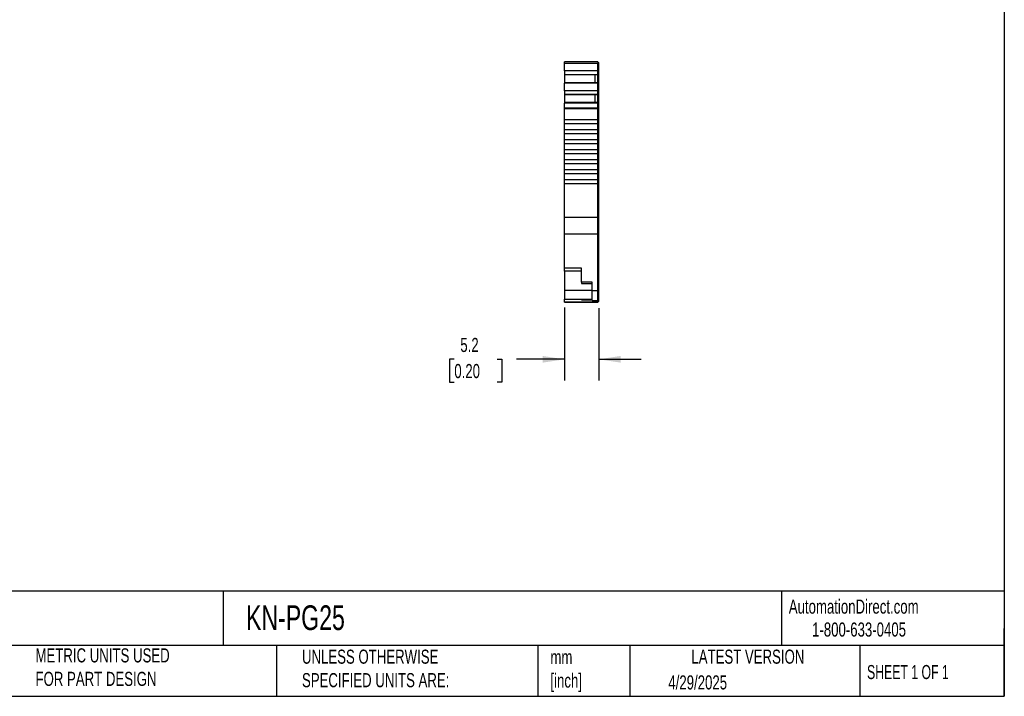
# Model space of a CAD drawing. Header units: millimetres. Extents: x 6 to 273, y 6 to 210.
# Tile 3 of 5: x 125 to 273, y 6 to 108. Entities that reach past the tile are written whole.
import ezdxf

# ---------------------------------------------------------------- set-up
doc = ezdxf.new("R2010")
doc.units = ezdxf.units.MM
doc.linetypes.add('SLD-Solid', pattern=[0])
doc.layers.add('DIMENSIONS', color=140, linetype='SLD-Solid', lineweight=25)
doc.layers.add('TEXT', color=140, linetype='SLD-Solid', lineweight=25)
doc.styles.add('SLDTEXTSTYLE0', font='TXT', dxfattribs={"width": 0.7})
doc.styles.add('SLDTEXTSTYLE1', font='TXT', dxfattribs={"width": 0.65})
doc.dimstyles.new('SLDDIMSTYLE1', dxfattribs={"dimtxt": 2.158008, "dimasz": 3.302, "dimexe": 0, "dimexo": 0.0625, "dimgap": 0.539502, "dimtad": 0, "dimtih": 1, "dimtoh": 1, "dimrnd": 1e-09, "dimzin": 12, "dimdsep": 46, "dimtxsty": 'SLDTEXTSTYLE0', "dimsah": 1, "dimcen": 0.09, "dimadec": 0, "dimazin": 3, "dimtfac": 1, "dimtmove": 0, "dimatfit": 0, "dimfxl": 0, "dimfrac": 2, "dimtolj": 1, "dimtzin": 12, "dimarcsym": 0})

# ---------------------------------------------------------------- blocks, each defined once
blk = doc.blocks.new('_D_3')
at = {"layer": 'DIMENSIONS'}
for p, q in [((207.02, 64.72), (207.02, 53.78)), ((212.17, 64.62), (212.17, 53.78)), ((190.48, 56.95), (189.76, 56.95)), ((189.76, 56.95), (189.76, 53.52)), ((196.89, 56.95), (197.62, 56.95)), ((197.62, 56.95), (197.62, 53.52)), ((207.02, 56.95), (199.82, 56.95)), ((212.17, 56.95), (218.52, 56.95)), ((189.76, 53.52), (190.48, 53.52)), ((197.62, 53.52), (196.89, 53.52))]:
    blk.add_line(p, q, dxfattribs=at)
for points in [[(207.02, 56.95), (203.72, 57.46), (203.72, 56.45)], [(212.17, 56.95), (215.47, 56.45), (215.47, 57.46)]]:
    blk.add_solid(points, dxfattribs=at)
at = {"layer": 'DIMENSIONS', "char_height": 2.117, "attachment_point": 1, "style": 'SLDTEXTSTYLE0'}
for s, insert in [('5.2', (191.38, 60.17)), ('0.20', (190.48, 56.25))]:
    blk.add_mtext(s, dxfattribs=dict(at, insert=insert))

msp = doc.modelspace()

# ---------------------------------------------------------------- linework, layer by layer
for p, q in [((212.019, 101.598), (207.019, 101.598)), ((207.019, 101.376), (207.019, 101.598)), ((212.019, 101.376), (207.019, 101.376)), ((207.019, 100.25), (207.019, 101.376)), ((212.019, 101.598), (212.019, 101.376)), ((212.019, 101.498), (212.169, 101.498)), ((212.019, 101.498), (212.169, 101.498)), ((212.019, 101.498), (212.169, 101.498)), ((212.019, 100.25), (212.019, 101.376)), ((212.019, 101.35), (212.169, 101.35)), ((212.169, 101.35), (212.169, 101.498)), ((212.169, 100.293), (212.169, 101.35)), ((212.019, 100.25), (207.019, 100.25)), ((207.019, 100.25), (207.019, 99.691)), ((212.019, 99.691), (207.019, 99.691)), ((207.019, 99.691), (207.019, 99.676)), ((207.019, 99.676), (207.019, 98.484)), ((211.569, 99.676), (207.019, 99.676)), ((212.019, 99.676), (211.569, 99.676)), ((211.569, 99.676), (211.569, 98.484)), ((212.019, 100.293), (212.169, 100.293)), ((212.019, 99.691), (212.019, 100.25)), ((212.019, 99.784), (212.169, 99.784)), ((212.019, 99.746), (212.169, 99.746)), ((212.019, 99.676), (212.019, 99.691)), ((212.019, 98.484), (212.019, 99.676)), ((212.169, 99.784), (212.169, 100.293)), ((212.169, 99.746), (212.169, 99.784)), ((212.169, 98.384), (212.169, 99.746)), ((212.019, 98.484), (207.019, 98.484)), ((207.019, 98.484), (207.019, 98.415)), ((212.019, 98.415), (207.019, 98.415)), ((207.019, 97.257), (207.019, 98.415)), ((212.019, 98.415), (212.019, 98.484)), ((212.019, 97.257), (212.019, 98.415)), ((212.019, 98.384), (212.169, 98.384)), ((212.019, 98.32), (212.169, 98.32)), ((212.169, 98.32), (212.169, 98.384)), ((212.169, 97.3), (212.169, 98.32)), ((212.019, 97.257), (207.019, 97.257)), ((207.019, 97.257), (207.019, 96.697)), ((212.019, 96.697), (207.019, 96.697)), ((207.019, 96.697), (207.019, 96.682)), ((207.019, 96.682), (207.019, 95.491)), ((211.569, 96.682), (207.019, 96.682)), ((212.019, 96.682), (211.569, 96.682)), ((211.569, 96.682), (211.569, 95.491)), ((212.019, 97.3), (212.169, 97.3)), ((212.019, 96.697), (212.019, 97.257)), ((212.019, 96.79), (212.169, 96.79)), ((212.019, 96.753), (212.169, 96.753)), ((212.019, 96.682), (212.019, 96.697)), ((212.019, 95.491), (212.019, 96.682)), ((212.169, 96.79), (212.169, 97.3)), ((212.169, 96.753), (212.169, 96.79)), ((212.169, 95.39), (212.169, 96.753)), ((212.019, 95.491), (207.019, 95.491)), ((207.019, 95.491), (207.019, 95.421)), ((212.019, 95.421), (207.019, 95.421)), ((207.019, 94.654), (207.019, 95.421)), ((212.019, 94.654), (207.019, 94.654)), ((207.019, 94.577), (207.019, 94.654)), ((212.019, 95.421), (212.019, 95.491)), ((212.019, 94.654), (212.019, 95.421)), ((212.019, 95.39), (212.169, 95.39)), ((212.019, 95.326), (212.169, 95.326)), ((212.019, 94.577), (212.019, 94.654)), ((212.019, 94.628), (212.169, 94.628)), ((212.169, 95.326), (212.169, 95.39)), ((212.169, 94.628), (212.169, 95.326)), ((212.169, 94.577), (212.169, 94.628)), ((212.019, 94.577), (207.019, 94.577)), ((207.019, 92.898), (207.019, 94.577)), ((212.019, 92.898), (212.019, 94.577)), ((212.019, 94.577), (212.169, 94.577)), ((212.169, 78.238), (212.169, 94.577)), ((212.019, 92.898), (207.019, 92.898)), ((207.019, 92.298), (207.019, 92.898)), ((212.019, 92.298), (207.019, 92.298)), ((207.019, 91.398), (207.019, 92.298)), ((212.019, 92.298), (212.019, 92.898)), ((212.019, 91.398), (212.019, 92.298)), ((212.019, 91.398), (207.019, 91.398)), ((207.019, 90.798), (207.019, 91.398)), ((212.019, 90.798), (207.019, 90.798)), ((207.019, 89.898), (207.019, 90.798)), ((212.019, 90.798), (212.019, 91.398)), ((212.019, 89.898), (212.019, 90.798)), ((212.019, 89.898), (207.019, 89.898)), ((207.019, 89.298), (207.019, 89.898)), ((212.019, 89.298), (207.019, 89.298)), ((207.019, 88.398), (207.019, 89.298)), ((212.019, 89.298), (212.019, 89.898)), ((212.019, 88.398), (212.019, 89.298)), ((212.019, 88.398), (207.019, 88.398)), ((207.019, 87.798), (207.019, 88.398)), ((212.019, 87.798), (207.019, 87.798)), ((207.019, 86.898), (207.019, 87.798)), ((212.019, 87.798), (212.019, 88.398)), ((212.019, 86.898), (212.019, 87.798)), ((212.019, 86.898), (207.019, 86.898)), ((207.019, 86.298), (207.019, 86.898)), ((212.019, 86.298), (207.019, 86.298)), ((207.019, 85.398), (207.019, 86.298)), ((212.019, 86.298), (212.019, 86.898)), ((212.019, 85.398), (212.019, 86.298)), ((207.019, 84.798), (207.019, 85.398)), ((212.019, 85.398), (207.019, 85.398)), ((212.019, 84.798), (207.019, 84.798)), ((207.019, 83.898), (207.019, 84.798)), ((212.019, 84.798), (212.019, 85.398)), ((212.019, 83.898), (212.019, 84.798)), ((212.019, 83.898), (207.019, 83.898)), ((207.019, 83.298), (207.019, 83.898)), ((212.019, 83.298), (207.019, 83.298)), ((207.019, 78.238), (207.019, 83.298)), ((212.019, 83.298), (212.019, 83.898)), ((212.019, 78.238), (212.019, 83.298)), ((212.019, 78.238), (207.019, 78.238)), ((207.019, 75.738), (207.019, 78.238)), ((212.019, 75.738), (212.019, 78.238)), ((212.019, 78.238), (212.169, 78.238)), ((212.169, 75.788), (212.169, 78.238)), ((212.019, 75.738), (207.019, 75.738)), ((207.019, 70.629), (207.019, 75.738)), ((212.019, 75.788), (212.169, 75.788)), ((212.019, 67.219), (212.019, 75.738)), ((212.169, 67.269), (212.169, 75.788)), ((209.569, 70.629), (207.019, 70.629)), ((207.019, 70.181), (207.019, 70.629)), ((209.569, 70.181), (207.019, 70.181)), ((207.019, 70.181), (207.019, 67.319)), ((209.569, 68.528), (209.569, 70.629)), ((211.169, 68.528), (209.569, 68.528)), ((209.569, 68.528), (209.569, 68.328)), ((209.569, 68.328), (211.169, 68.328)), ((211.169, 67.219), (211.169, 68.528)), ((207.019, 67.319), (211.169, 67.319)), ((207.019, 67.319), (207.019, 65.989)), ((212.019, 67.219), (211.169, 67.219)), ((211.169, 65.789), (211.169, 67.219)), ((212.019, 67.269), (212.169, 67.269)), ((212.019, 65.789), (212.019, 67.219)), ((212.169, 65.889), (212.169, 67.269)), ((207.019, 65.989), (211.169, 65.989)), ((207.019, 65.526), (207.019, 65.989)), ((207.019, 65.526), (212.019, 65.526)), ((212.019, 65.526), (207.019, 65.526)), ((209.569, 65.989), (209.569, 65.88)), ((209.569, 65.88), (211.169, 65.88)), ((211.169, 65.789), (212.019, 65.789)), ((212.019, 65.889), (212.169, 65.889)), ((212.019, 65.526), (212.019, 65.789)), ((212.019, 65.626), (212.169, 65.626)), ((212.019, 65.626), (212.169, 65.626)), ((212.169, 65.626), (212.169, 65.889))]:
    msp.add_line(p, q)
at = {"layer": 'TEXT'}
for p, q in [((273.05, 209.55), (273.05, 6.35)), ((273.05, 22.126), (6.35, 22.126)), ((155.759, 22.126), (155.759, 13.97)), ((239.575, 22.126), (239.575, 13.97)), ((273.05, 6.35), (273.05, 16.51)), ((273.05, 13.97), (6.35, 13.97)), ((163.78, 13.97), (163.78, 6.35)), ((203.024, 13.97), (203.024, 6.35)), ((216.812, 13.97), (216.812, 6.35)), ((251.349, 13.97), (251.349, 6.35)), ((6.35, 6.35), (273.05, 6.35))]:
    msp.add_line(p, q, dxfattribs=at)

# ---------------------------------------------------------------- texts
for s, insert, char_height, attachment_point, style in [('AutomationDirect.com', (240.695, 20.877), 2.11667, 1, 'SLDTEXTSTYLE0'), ('KN-PG25', (159.208, 20.006), 3.7042, 1, 'SLDTEXTSTYLE0'), ('1-800-633-0405', (244.192, 17.437), 2.11667, 1, 'SLDTEXTSTYLE0'), ('METRIC UNITS USED ^JFOR PART DESIGN', (127.604, 13.556), 2.11667, 1, 'SLDTEXTSTYLE0'), ('UNLESS OTHERWISE ^JSPECIFIED UNITS ARE:', (167.608, 13.361), 2.11667, 1, 'SLDTEXTSTYLE0'), ('LATEST VERSION', (234.552, 13.364), 2.11667, 2, 'SLDTEXTSTYLE0'), ('mm^J[inch]', (204.907, 13.297), 2.1167, 1, 'SLDTEXTSTYLE0'), ('SHEET 1 OF 1', (252.441, 11.051), 2.11667, 1, 'SLDTEXTSTYLE1'), ('4/29/2025', (222.613, 9.497), 2.1167, 1, 'SLDTEXTSTYLE0')]:
    msp.add_mtext(s, dxfattribs=dict(at, insert=insert, char_height=char_height, attachment_point=attachment_point, style=style))

# ---------------------------------------------------------------- dimensions: what is measured, and where the dimension line sits
at = {"layer": 'DIMENSIONS'}
dim = msp.add_linear_dim(base=(212.169, 56.955), p1=(207.019, 65.989), p2=(212.169, 65.889), angle=0, dimstyle='SLDDIMSTYLE1', dxfattribs=at)
dim.commit()
dim.dimension.update_dxf_attribs({"geometry": '_D_3', "text_midpoint": (193.689, 56.955), "dimtype": 160})

doc.saveas('drawing.dxf')
